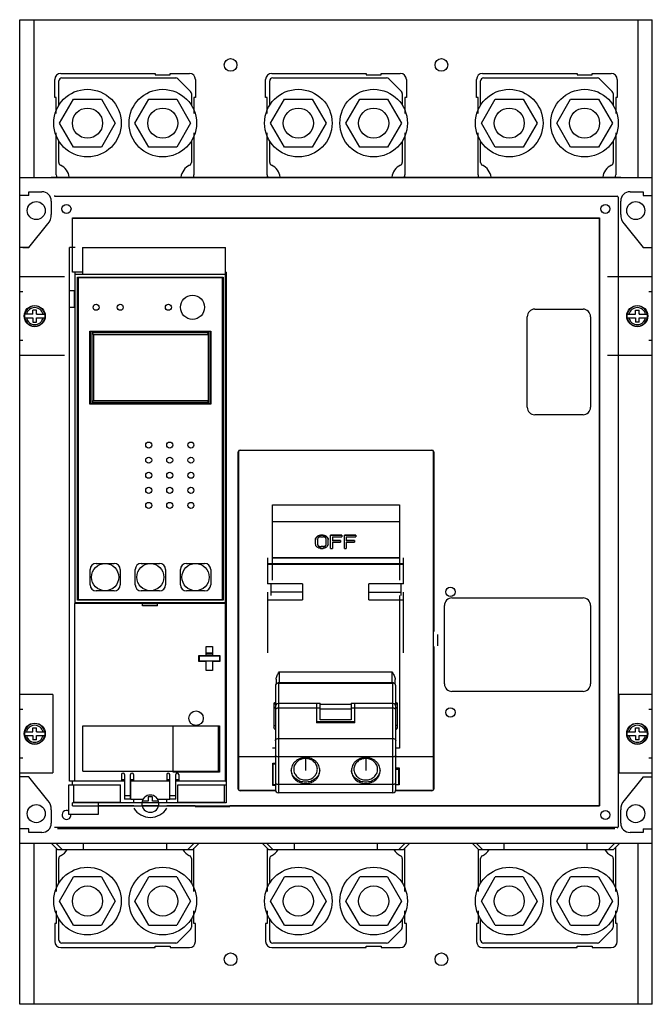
# Model space of a CAD drawing. Header units: millimetres. Extents: x 34 to 244, y 27 to 354.
import ezdxf

# ---------------------------------------------------------------- set-up
doc = ezdxf.new("R2010")
doc.units = ezdxf.units.MM
doc.header["$LTSCALE"] = 25.021264
doc.layers.get('0').update_dxf_attribs({"linetype": 'CONTINUOUS'})
doc.layers.add('INTFCLR_48331', color=7, linetype='CONTINUOUS')

msp = doc.modelspace()

# ---------------------------------------------------------------- linework, layer by layer
at = {"color": 7, "linetype": 'Continuous'}
for p, q in [((34.23, 27.48), (34.23, 354.01)), ((34.23, 354.01), (244.23, 354.01)), ((38.92, 354.01), (38.92, 301.71)), ((239.53, 301.71), (239.53, 354.01)), ((244.23, 27.48), (244.23, 354.01)), ((45.88, 328.21), (45.88, 334.21)), ((47.23, 325.67), (47.23, 333.71)), ((47.88, 336.21), (79.23, 336.21)), ((48.23, 334.71), (86.02, 334.71)), ((79.23, 336.21), (79.23, 335.71)), ((79.23, 335.71), (84.23, 335.71)), ((84.23, 335.71), (84.23, 336.21)), ((84.23, 336.21), (90.58, 336.21)), ((86.73, 334.42), (90.94, 330.21)), ((92.58, 334.21), (92.58, 328.21)), ((115.88, 328.21), (115.88, 334.21)), ((117.23, 325.67), (117.23, 333.71)), ((117.88, 336.21), (149.23, 336.21)), ((118.23, 334.71), (156.02, 334.71)), ((149.23, 336.21), (149.23, 335.71)), ((149.23, 335.71), (154.23, 335.71)), ((154.23, 335.71), (154.23, 336.21)), ((154.23, 336.21), (160.58, 336.21)), ((156.73, 334.42), (160.94, 330.21)), ((162.58, 334.21), (162.58, 328.21)), ((185.88, 328.21), (185.88, 334.21)), ((187.23, 325.67), (187.23, 333.71)), ((187.88, 336.21), (219.23, 336.21)), ((188.23, 334.71), (226.02, 334.71)), ((219.23, 336.21), (219.23, 335.71)), ((219.23, 335.71), (224.23, 335.71)), ((224.23, 335.71), (224.23, 336.21)), ((224.23, 336.21), (230.58, 336.21)), ((226.73, 334.42), (230.94, 330.21)), ((232.58, 334.21), (232.58, 328.21)), ((46.38, 328.21), (45.88, 328.21)), ((46.38, 322.92), (46.38, 328.21)), ((47.49, 319.71), (52.11, 327.71)), ((52.11, 327.71), (61.35, 327.71)), ((61.35, 327.71), (65.97, 319.71)), ((72.49, 319.71), (77.11, 327.71)), ((77.11, 327.71), (86.35, 327.71)), ((86.35, 327.71), (90.97, 319.71)), ((91.23, 329.5), (91.23, 325.67)), ((92.08, 328.21), (92.08, 322.92)), ((92.58, 328.21), (92.08, 328.21)), ((116.38, 328.21), (115.88, 328.21)), ((116.38, 322.92), (116.38, 328.21)), ((117.49, 319.71), (122.11, 327.71)), ((122.11, 327.71), (131.35, 327.71)), ((131.35, 327.71), (135.97, 319.71)), ((142.49, 319.71), (147.11, 327.71)), ((147.11, 327.71), (156.35, 327.71)), ((156.35, 327.71), (160.97, 319.71)), ((161.23, 329.5), (161.23, 325.67)), ((162.08, 328.21), (162.08, 322.92)), ((162.58, 328.21), (162.08, 328.21)), ((186.38, 328.21), (185.88, 328.21)), ((186.38, 322.92), (186.38, 328.21)), ((187.49, 319.71), (192.11, 327.71)), ((192.11, 327.71), (201.35, 327.71)), ((201.35, 327.71), (205.97, 319.71)), ((212.5, 319.71), (217.11, 327.71)), ((217.11, 327.71), (226.35, 327.71)), ((226.35, 327.71), (230.97, 319.71)), ((231.23, 329.5), (231.23, 325.67)), ((232.08, 328.21), (232.08, 322.92)), ((232.58, 328.21), (232.08, 328.21)), ((52.11, 311.71), (47.49, 319.71)), ((65.97, 319.71), (61.35, 311.71)), ((77.11, 311.71), (72.49, 319.71)), ((90.97, 319.71), (86.35, 311.71)), ((122.11, 311.71), (117.49, 319.71)), ((135.97, 319.71), (131.35, 311.71)), ((147.11, 311.71), (142.49, 319.71)), ((160.97, 319.71), (156.35, 311.71)), ((192.11, 311.71), (187.49, 319.71)), ((205.97, 319.71), (201.35, 311.71)), ((217.11, 311.71), (212.5, 319.71)), ((230.97, 319.71), (226.35, 311.71)), ((46.38, 302.59), (46.38, 316.51)), ((47.23, 306.67), (47.23, 313.76)), ((91.23, 313.76), (91.23, 306.67)), ((92.08, 316.51), (92.08, 302.59)), ((116.38, 302.59), (116.38, 316.51)), ((117.23, 306.67), (117.23, 313.76)), ((161.23, 313.76), (161.23, 306.67)), ((162.08, 316.51), (162.08, 302.59)), ((186.38, 302.59), (186.38, 316.51)), ((187.23, 306.67), (187.23, 313.76)), ((231.23, 313.76), (231.23, 306.67)), ((232.08, 316.51), (232.08, 302.59)), ((61.35, 311.71), (52.11, 311.71)), ((86.35, 311.71), (77.11, 311.71)), ((131.35, 311.71), (122.11, 311.71)), ((156.35, 311.71), (147.11, 311.71)), ((201.35, 311.71), (192.11, 311.71)), ((226.35, 311.71), (217.11, 311.71)), ((34.23, 301.71), (244.23, 301.71)), ((44.72, 301.77), (233.72, 301.77)), ((37.24, 295.71), (34.23, 295.71)), ((37.24, 295.71), (37.24, 296.96)), ((37.24, 296.96), (41.63, 296.96)), ((45.83, 295.76), (45.83, 295.48)), ((45.83, 295.48), (232.61, 295.48)), ((232.92, 295.16), (232.92, 86.38)), ((236.83, 296.96), (241.22, 296.96)), ((241.22, 296.96), (241.22, 295.71)), ((241.22, 295.71), (244.23, 295.71)), ((44.73, 293.86), (44.73, 289.46)), ((233.73, 289.46), (233.73, 293.86)), ((51.73, 278.48), (51.73, 288.26)), ((51.78, 288.21), (51.73, 288.26)), ((51.73, 288.26), (226.72, 288.26)), ((51.78, 270.29), (51.78, 288.21)), ((51.78, 288.21), (226.67, 288.21)), ((226.67, 288.21), (226.72, 288.26)), ((226.67, 93.33), (226.67, 288.21)), ((226.72, 288.26), (226.72, 93.27)), ((37.22, 278.52), (43.6, 286.37)), ((37.23, 278.46), (43.61, 286.31)), ((234.85, 286.31), (241.23, 278.46)), ((37.23, 278.46), (34.23, 278.46)), ((35.32, 278.52), (37.22, 278.52)), ((50.8, 101.48), (50.8, 278.48)), ((52.6, 278.48), (50.8, 278.48)), ((55.1, 278.48), (55.1, 269.48)), ((55.1, 278.48), (102.6, 278.48)), ((102.6, 101.49), (102.6, 278.48)), ((241.22, 278.52), (243.12, 278.52)), ((241.23, 278.46), (244.23, 278.46)), ((49.15, 268.71), (34.23, 268.71)), ((51.78, 270.29), (51.73, 270.29)), ((55.1, 270.29), (51.78, 270.29)), ((52.6, 160.39), (52.6, 270.29)), ((102.6, 269.48), (52.6, 269.48)), ((53.4, 161.49), (53.4, 268.59)), ((53.4, 268.59), (101.8, 268.59)), ((53.6, 268.39), (53.6, 161.69)), ((101.6, 268.39), (53.6, 268.39)), ((101.6, 161.69), (101.6, 268.39)), ((101.8, 268.59), (101.8, 161.49)), ((102.73, 270.29), (102.6, 270.29)), ((102.73, 270.29), (102.73, 94.26)), ((244.23, 268.71), (229.31, 268.71)), ((35.32, 263.71), (34.23, 263.71)), ((50.8, 264.18), (52.6, 264.18)), ((52.45, 258.83), (52.45, 263.83)), ((52.6, 263.83), (52.45, 263.83)), ((102.6, 264.18), (102.73, 264.18)), ((102.73, 263.83), (102.6, 263.83)), ((244.23, 263.71), (243.12, 263.71)), ((50.8, 258.68), (52.6, 258.68)), ((52.45, 258.83), (52.6, 258.83)), ((102.6, 258.83), (102.73, 258.83)), ((102.6, 258.68), (102.73, 258.68)), ((205.22, 258.02), (221.22, 258.02)), ((38.63, 256.31), (35.85, 256.31)), ((35.85, 255.11), (38.63, 255.11)), ((38.63, 256.31), (38.63, 257.72)), ((39.83, 257.72), (38.63, 257.72)), ((38.63, 255.11), (38.63, 253.71)), ((39.83, 256.31), (39.83, 257.72)), ((39.83, 256.31), (42.61, 256.31)), ((39.83, 253.71), (39.83, 255.11)), ((39.83, 255.11), (42.61, 255.11)), ((202.72, 225.52), (202.72, 255.52)), ((223.72, 255.52), (223.72, 225.52)), ((235.85, 256.31), (238.63, 256.31)), ((235.85, 255.11), (238.63, 255.11)), ((238.63, 257.72), (239.83, 257.72)), ((238.63, 256.31), (238.63, 257.72)), ((238.63, 255.11), (238.63, 253.71)), ((239.83, 256.31), (239.83, 257.72)), ((239.83, 256.31), (242.61, 256.31)), ((239.83, 255.11), (242.61, 255.11)), ((239.83, 253.71), (239.83, 255.11)), ((38.63, 253.71), (39.83, 253.71)), ((239.83, 253.71), (238.63, 253.71)), ((57.5, 226.46), (57.5, 250.71)), ((57.5, 250.71), (97.7, 250.71)), ((57.7, 226.72), (57.7, 250.62)), ((57.7, 250.62), (97.5, 250.62)), ((58.2, 250.12), (58.2, 227.22)), ((58.7, 249.62), (58.2, 250.12)), ((97, 250.12), (58.2, 250.12)), ((58.7, 249.62), (58.7, 227.72)), ((58.7, 249.62), (96.8, 249.62)), ((96.5, 249.62), (97, 250.12)), ((96.8, 249.62), (96.8, 227.72)), ((97, 227.22), (97, 250.12)), ((97.5, 250.62), (97.5, 226.72)), ((97.7, 250.71), (97.7, 226.46)), ((34.23, 247.71), (35.32, 247.71)), ((243.12, 247.71), (244.23, 247.71)), ((34.23, 242.71), (49.15, 242.71)), ((229.31, 242.71), (244.23, 242.71)), ((97.7, 226.46), (57.5, 226.46)), ((97.5, 226.72), (57.7, 226.72)), ((58.7, 227.72), (58.2, 227.22)), ((58.2, 227.22), (97, 227.22)), ((58.7, 227.72), (96.8, 227.72)), ((96.5, 227.72), (97, 227.22)), ((221.22, 223.02), (205.22, 223.02)), ((106.78, 98.88), (106.78, 210.67)), ((106.87, 210.67), (106.78, 210.67)), ((106.87, 210.67), (106.87, 109.56)), ((107.38, 211.27), (107.38, 211.19)), ((107.38, 211.27), (171.07, 211.27)), ((171.07, 211.19), (107.38, 211.19)), ((171.07, 211.19), (171.07, 211.27)), ((171.67, 210.67), (171.58, 210.67)), ((171.58, 109.56), (171.58, 210.67)), ((171.67, 210.67), (171.67, 151.07)), ((118.12, 168.1), (118.12, 193.13)), ((118.12, 193.13), (160.29, 193.13)), ((160.29, 193.13), (160.29, 168.1)), ((118.12, 187.56), (160.29, 187.56)), ((134.11, 183.06), (134.11, 182.95)), ((134.94, 183.06), (134.11, 183.06)), ((134.94, 182.95), (134.11, 182.95)), ((134.94, 182.95), (134.94, 183.06)), ((137.44, 178.7), (137.44, 183.06)), ((141.19, 183.06), (137.44, 183.06)), ((141.19, 182.95), (137.44, 182.95)), ((141.19, 183.06), (141.19, 182.51)), ((145.77, 183.06), (142.02, 183.06)), ((142.02, 178.7), (142.02, 183.06)), ((145.77, 182.95), (142.02, 182.95)), ((145.77, 183.06), (145.77, 182.51)), ((132.44, 180.13), (132.44, 181.53)), ((133.07, 181.6), (133.07, 180.2)), ((134.12, 182.51), (134.95, 182.51)), ((135.99, 180.2), (135.99, 181.6)), ((136.61, 180.18), (136.61, 181.6)), ((136.61, 180.2), (136.61, 180.18)), ((138.06, 182.51), (138.06, 181.2)), ((138.06, 182.51), (141.19, 182.51)), ((140.77, 181.33), (138.06, 181.33)), ((140.77, 181.2), (138.06, 181.2)), ((138.06, 180.77), (138.06, 178.7)), ((138.06, 180.77), (140.77, 180.77)), ((140.77, 181.33), (140.77, 180.77)), ((142.64, 182.51), (145.77, 182.51)), ((142.64, 182.51), (142.64, 181.2)), ((145.35, 181.33), (142.64, 181.33)), ((145.35, 181.2), (142.64, 181.2)), ((142.64, 180.77), (145.35, 180.77)), ((142.64, 180.77), (142.64, 178.7)), ((145.35, 181.33), (145.35, 180.77)), ((134.11, 178.7), (134.94, 178.7)), ((135.09, 179.27), (134.26, 179.27)), ((134.26, 179.27), (134.26, 179.18)), ((135.09, 179.18), (134.26, 179.18)), ((135.09, 179.18), (135.09, 179.27)), ((137.44, 178.7), (138.06, 178.7)), ((142.02, 178.7), (142.64, 178.7)), ((59.58, 173.69), (65.63, 173.69)), ((74.58, 173.69), (80.63, 173.69)), ((89.58, 173.69), (95.63, 173.69)), ((116.53, 175.5), (116.53, 166.94)), ((116.53, 173.62), (161.68, 173.62)), ((116.53, 173.45), (161.68, 173.45)), ((160.29, 175.54), (118.12, 175.54)), ((118.12, 175.5), (160.29, 175.5)), ((161.68, 166.94), (161.68, 175.5)), ((57.58, 166.59), (57.58, 171.69)), ((67.63, 171.69), (67.63, 166.59)), ((72.58, 166.59), (72.58, 171.69)), ((82.63, 171.69), (82.63, 166.59)), ((87.58, 166.59), (87.58, 171.69)), ((97.63, 171.69), (97.63, 166.59)), ((128.11, 166.94), (116.53, 166.94)), ((117.71, 163.06), (117.71, 166.94)), ((128.11, 166.94), (128.11, 161.63)), ((161.68, 166.94), (150.11, 166.94)), ((150.11, 161.63), (150.11, 166.94)), ((160.7, 166.94), (160.7, 163.06)), ((65.63, 164.59), (59.58, 164.59)), ((80.63, 164.59), (74.58, 164.59)), ((95.63, 164.59), (89.58, 164.59)), ((116.53, 164.17), (116.53, 144.09)), ((128.11, 164.17), (117.71, 164.17)), ((150.11, 164.17), (160.7, 164.17)), ((161.68, 144.09), (161.68, 164.17)), ((52.53, 101.49), (52.53, 160.39)), ((75.03, 160.39), (52.53, 160.39)), ((102.6, 160.59), (52.6, 160.59)), ((101.8, 161.49), (53.4, 161.49)), ((53.6, 161.69), (101.6, 161.69)), ((75.02, 160.39), (80.02, 160.39)), ((75.03, 159.59), (75.03, 160.39)), ((80.03, 159.59), (80.03, 160.39)), ((102.53, 160.39), (80.03, 160.39)), ((102.53, 101.49), (102.53, 160.39)), ((116.53, 161.63), (128.11, 161.63)), ((150.11, 161.63), (161.68, 161.63)), ((160.29, 163.06), (160.29, 112.47)), ((177.72, 162.23), (221.22, 162.23)), ((80.03, 159.59), (75.03, 159.59)), ((102.53, 159.17), (102.6, 159.17)), ((102.53, 158.96), (102.6, 158.96)), ((175.22, 133.77), (175.22, 159.73)), ((223.72, 159.73), (223.72, 133.77)), ((173.08, 146.39), (173.08, 150.14)), ((96.18, 143.17), (96.18, 146.17)), ((96.18, 146.17), (98.18, 146.17)), ((98.18, 143.93), (96.18, 143.93)), ((98.18, 143.71), (96.18, 143.71)), ((98.18, 146.17), (98.18, 143.17)), ((171.67, 146.18), (171.67, 98.88)), ((93.73, 141.17), (93.73, 143.17)), ((93.73, 143.17), (96.18, 143.17)), ((96.18, 141.17), (93.73, 141.17)), ((93.75, 143.17), (93.75, 141.51)), ((100.63, 141.32), (93.75, 141.32)), ((93.95, 141.32), (93.95, 143.02)), ((93.95, 143.02), (100.55, 143.02)), ((98.18, 143.21), (96.18, 143.21)), ((96.18, 138.17), (96.18, 141.17)), ((98.18, 143.17), (100.63, 143.17)), ((98.18, 141.17), (98.18, 138.17)), ((100.63, 141.17), (98.18, 141.17)), ((100.55, 143.02), (100.55, 141.32)), ((100.63, 143.17), (100.63, 141.17)), ((102.6, 141.51), (102.53, 141.51)), ((102.6, 141.32), (102.53, 141.32)), ((98.18, 138.17), (96.18, 138.17)), ((120.36, 137.69), (157.86, 137.69)), ((120.36, 137.69), (120.36, 133.99)), ((157.86, 133.99), (157.86, 137.69)), ((119.36, 135.25), (119.36, 133.67)), ((120.11, 133.99), (158.11, 133.99)), ((120.11, 133.99), (120.11, 97.63)), ((157.86, 134.14), (120.36, 134.14)), ((158.11, 97.63), (158.11, 133.99)), ((158.86, 133.67), (158.86, 135.25)), ((119.11, 133.09), (119.11, 98.64)), ((159.11, 98.63), (159.11, 133.09)), ((221.22, 131.27), (177.72, 131.27)), ((45.23, 130.21), (34.23, 130.21)), ((45.23, 130.21), (45.23, 104.21)), ((244.23, 130.21), (233.23, 130.21)), ((233.23, 104.21), (233.23, 130.21)), ((35.32, 125.21), (34.23, 125.21)), ((118.61, 127.35), (118.61, 119.19)), ((132.76, 127.22), (120.11, 127.22)), ((132.76, 125.71), (120.11, 125.71)), ((132.76, 127.33), (134, 127.33)), ((132.76, 127.32), (132.76, 120.84)), ((134, 125.69), (132.76, 125.69)), ((134, 121.87), (134, 127.32)), ((134, 127.01), (144.21, 127.01)), ((144.21, 125.37), (134, 125.37)), ((144.21, 127.33), (145.46, 127.33)), ((144.21, 127.32), (144.21, 121.87)), ((145.46, 125.69), (144.21, 125.69)), ((145.46, 120.84), (145.46, 127.32)), ((158.11, 127.22), (145.46, 127.22)), ((158.11, 125.71), (145.46, 125.71)), ((159.61, 119.19), (159.61, 127.35)), ((244.23, 125.21), (243.12, 125.21)), ((145.46, 121.12), (132.76, 121.12)), ((145.46, 120.84), (132.76, 120.84)), ((144.21, 121.87), (134, 121.87)), ((35.85, 117.81), (38.63, 117.81)), ((38.63, 117.81), (38.63, 119.22)), ((38.63, 119.22), (39.83, 119.22)), ((39.83, 117.81), (39.83, 119.22)), ((39.83, 117.81), (42.61, 117.81)), ((55.23, 104.79), (55.23, 119.79)), ((55.23, 119.79), (100.53, 119.79)), ((85.23, 104.49), (85.23, 119.79)), ((100.23, 104.79), (100.23, 119.79)), ((100.53, 119.79), (100.53, 104.49)), ((235.85, 117.81), (238.63, 117.81)), ((238.63, 119.22), (239.83, 119.22)), ((238.63, 117.81), (238.63, 119.22)), ((239.83, 117.81), (239.83, 119.22)), ((239.83, 117.81), (242.61, 117.81)), ((35.85, 116.61), (38.63, 116.61)), ((38.63, 116.61), (38.63, 115.21)), ((39.83, 115.21), (38.63, 115.21)), ((39.83, 115.21), (39.83, 116.61)), ((39.83, 116.61), (42.61, 116.61)), ((120.11, 115.62), (158.11, 115.62)), ((235.85, 116.61), (238.63, 116.61)), ((238.63, 116.61), (238.63, 115.21)), ((239.83, 115.21), (238.63, 115.21)), ((239.83, 116.61), (242.61, 116.61)), ((239.83, 115.21), (239.83, 116.61)), ((119.11, 112.47), (118.12, 112.47)), ((160.29, 112.47), (159.11, 112.47)), ((34.23, 109.21), (35.32, 109.21)), ((106.85, 109.55), (106.84, 98.88)), ((119.11, 109.55), (106.85, 109.55)), ((119.11, 109.56), (106.87, 109.56)), ((158.11, 109.54), (120.11, 109.54)), ((171.58, 109.56), (159.11, 109.56)), ((171.59, 109.55), (159.11, 109.55)), ((171.59, 109.55), (171.58, 109.56)), ((171.6, 98.88), (171.59, 109.55)), ((243.12, 109.21), (244.23, 109.21)), ((55.23, 104.79), (100.23, 104.79)), ((100.53, 104.49), (85.23, 104.49)), ((118.21, 107.49), (119.11, 107.49)), ((118.22, 100.04), (118.21, 107.49)), ((118.35, 107.23), (119.11, 107.23)), ((118.36, 100.32), (118.35, 107.23)), ((159.11, 105.94), (160.22, 105.94)), ((159.11, 105.52), (160.07, 105.52)), ((159.61, 105.52), (159.61, 105.94)), ((160.07, 100.32), (160.07, 105.52)), ((160.22, 105.94), (160.22, 100.28)), ((34.23, 104.21), (45.23, 104.21)), ((37.23, 102.96), (34.23, 102.96)), ((43.61, 95.12), (37.23, 102.96)), ((52.53, 101.48), (50.8, 101.48)), ((51.73, 100.22), (51.73, 101.48)), ((68.03, 101.49), (52.53, 101.49)), ((68.03, 103.69), (68.03, 101.49)), ((68.03, 101.99), (69.03, 101.99)), ((69.03, 101.48), (68.03, 101.48)), ((69.03, 103.69), (69.03, 95.49)), ((71.03, 95.49), (71.03, 103.69)), ((71.03, 101.99), (72.03, 101.99)), ((71.18, 101.48), (71.03, 101.48)), ((84.03, 101.49), (71.18, 101.49)), ((71.18, 95.48), (71.18, 101.49)), ((72.03, 103.69), (72.03, 101.49)), ((83.03, 101.49), (72.03, 101.49)), ((83.03, 103.69), (83.03, 101.49)), ((83.03, 101.99), (84.03, 101.99)), ((84.03, 95.48), (84.03, 103.69)), ((86.03, 95.49), (86.03, 103.69)), ((86.03, 101.99), (87.03, 101.99)), ((87.03, 101.48), (86.03, 101.48)), ((87.03, 103.69), (87.03, 101.49)), ((102.53, 101.49), (87.03, 101.49)), ((102.53, 101.99), (102.6, 101.99)), ((102.53, 101.48), (102.73, 101.48)), ((118.36, 101.32), (118.22, 101.32)), ((160.22, 101.32), (160.07, 101.32)), ((233.23, 104.21), (244.23, 104.21)), ((241.23, 102.96), (234.85, 95.12)), ((241.23, 102.96), (244.23, 102.96)), ((50.53, 100.22), (67.73, 100.22)), ((50.53, 90.42), (50.53, 100.22)), ((52.23, 94.42), (52.23, 100.22)), ((67.73, 94.42), (67.73, 100.22)), ((86.73, 100.22), (102.73, 100.22)), ((86.73, 94.42), (86.73, 100.22)), ((102.23, 94.42), (102.23, 100.22)), ((106.78, 98.88), (106.84, 98.88)), ((119.2, 98.35), (107.38, 98.35)), ((107.38, 98.35), (107.38, 98.28)), ((119.22, 98.28), (107.38, 98.28)), ((119.11, 100.04), (118.22, 100.04)), ((119.11, 100.32), (118.36, 100.32)), ((120.11, 100.48), (158.11, 100.48)), ((171.07, 98.28), (158.99, 98.28)), ((160.07, 100.32), (159.11, 100.32)), ((160.22, 100.28), (159.11, 100.28)), ((171.07, 98.35), (159.11, 98.35)), ((171.07, 98.28), (171.07, 98.35)), ((171.6, 98.88), (171.67, 98.88)), ((69.03, 96.74), (71.03, 96.74)), ((71.03, 95.49), (69.03, 95.49)), ((71.18, 95.48), (75.15, 95.48)), ((72.1, 94.26), (72.1, 95.48)), ((76.85, 94.83), (74.87, 94.83)), ((78.35, 96.33), (76.85, 96.33)), ((76.85, 96.33), (76.85, 94.83)), ((78.35, 94.83), (78.35, 96.33)), ((80.32, 94.83), (78.35, 94.83)), ((80.05, 95.48), (84.03, 95.48)), ((83.1, 94.26), (83.1, 95.48)), ((84.03, 96.74), (86.03, 96.74)), ((86.03, 95.49), (84.03, 95.49)), ((158.11, 97.63), (120.11, 97.63)), ((44.73, 91.96), (44.73, 87.56)), ((102.73, 94.26), (51.78, 94.26)), ((51.78, 93.33), (51.78, 94.26)), ((51.78, 93.33), (226.67, 93.33)), ((67.73, 94.42), (52.23, 94.42)), ((60.23, 94.42), (60.23, 90.42)), ((72.1, 93.27), (60.23, 93.27)), ((80.2, 93.27), (75, 93.27)), ((92.44, 93.27), (83.1, 93.27)), ((102.23, 94.42), (86.73, 94.42)), ((92.44, 94.26), (92.44, 94.42)), ((104.04, 92.92), (92.44, 92.92)), ((226.72, 93.27), (104.04, 93.27)), ((226.67, 93.33), (226.72, 93.27)), ((233.73, 87.56), (233.73, 91.96)), ((60.23, 90.42), (50.53, 90.42)), ((37.24, 85.71), (34.23, 85.71)), ((37.24, 84.46), (37.24, 85.71)), ((232.61, 86.07), (45.83, 86.07)), ((231.73, 85.78), (46.73, 85.78)), ((231.73, 85.73), (46.73, 85.73)), ((241.22, 85.71), (244.23, 85.71)), ((241.22, 85.71), (241.22, 84.46)), ((41.63, 84.46), (37.24, 84.46)), ((241.22, 84.46), (236.83, 84.46)), ((244.23, 80.81), (34.23, 80.81)), ((38.92, 80.81), (38.92, 27.48)), ((44.79, 80.81), (46.79, 78.81)), ((48.29, 78.81), (46.29, 80.81)), ((46.38, 79.22), (46.38, 64.93)), ((46.79, 78.81), (91.66, 78.81)), ((55.42, 78.81), (55.42, 80.81)), ((83.04, 78.81), (83.04, 80.81)), ((90.1, 78.81), (92.09, 80.81)), ((93.67, 80.81), (91.66, 78.81)), ((92.08, 64.93), (92.08, 79.23)), ((114.79, 80.81), (116.79, 78.81)), ((118.3, 78.81), (116.3, 80.81)), ((116.38, 79.22), (116.38, 64.93)), ((116.79, 78.81), (161.66, 78.81)), ((125.42, 78.81), (125.42, 80.81)), ((153.04, 78.81), (153.04, 80.81)), ((160.1, 78.81), (162.1, 80.81)), ((163.66, 80.81), (161.66, 78.81)), ((162.08, 64.93), (162.08, 79.23)), ((184.49, 80.81), (186.49, 78.81)), ((187.91, 78.81), (185.92, 80.81)), ((186.38, 78.92), (186.38, 64.93)), ((186.49, 78.81), (231.37, 78.81)), ((195.03, 78.81), (195.03, 80.81)), ((222.65, 78.81), (222.65, 80.81)), ((231.71, 80.81), (229.72, 78.81)), ((233.37, 80.81), (231.37, 78.81)), ((232.08, 64.93), (232.08, 79.53)), ((239.53, 27.48), (239.53, 80.81)), ((47.23, 67.68), (47.23, 75.86)), ((91.23, 75.86), (91.23, 67.68)), ((117.23, 67.68), (117.23, 75.86)), ((161.23, 75.86), (161.23, 67.68)), ((187.23, 67.68), (187.23, 75.86)), ((231.23, 75.86), (231.23, 67.68)), ((47.49, 61.72), (52.11, 69.72)), ((61.35, 69.72), (52.11, 69.72)), ((61.35, 69.72), (65.97, 61.72)), ((72.49, 61.72), (77.11, 69.72)), ((86.35, 69.72), (77.11, 69.72)), ((86.35, 69.72), (90.97, 61.72)), ((117.49, 61.72), (122.11, 69.72)), ((131.35, 69.72), (122.11, 69.72)), ((131.35, 69.72), (135.97, 61.72)), ((142.49, 61.72), (147.11, 69.72)), ((156.35, 69.72), (147.11, 69.72)), ((156.35, 69.72), (160.97, 61.72)), ((187.49, 61.72), (192.11, 69.72)), ((201.35, 69.72), (192.11, 69.72)), ((201.35, 69.72), (205.97, 61.72)), ((212.5, 61.72), (217.11, 69.72)), ((226.35, 69.72), (217.11, 69.72)), ((226.35, 69.72), (230.97, 61.72)), ((52.11, 53.72), (47.49, 61.72)), ((65.97, 61.72), (61.35, 53.72)), ((77.11, 53.72), (72.49, 61.72)), ((90.97, 61.72), (86.35, 53.72)), ((122.11, 53.72), (117.49, 61.72)), ((135.97, 61.72), (131.35, 53.72)), ((147.11, 53.72), (142.49, 61.72)), ((160.97, 61.72), (156.35, 53.72)), ((192.11, 53.72), (187.49, 61.72)), ((205.97, 61.72), (201.35, 53.72)), ((217.11, 53.72), (212.5, 61.72)), ((230.97, 61.72), (226.35, 53.72)), ((46.38, 58.52), (46.38, 54.31)), ((47.23, 48.81), (47.23, 55.77)), ((91.23, 55.77), (91.23, 53.02)), ((92.08, 54.31), (92.08, 58.52)), ((116.38, 58.52), (116.38, 54.31)), ((117.23, 48.81), (117.23, 55.77)), ((161.23, 55.77), (161.23, 53.02)), ((162.08, 54.31), (162.08, 58.52)), ((186.38, 58.52), (186.38, 54.31)), ((187.23, 48.81), (187.23, 55.77)), ((231.23, 55.77), (231.23, 53.02)), ((232.08, 54.31), (232.08, 58.52)), ((46.38, 54.31), (45.88, 54.31)), ((45.88, 54.31), (45.88, 48.31)), ((52.11, 53.72), (61.35, 53.72)), ((77.11, 53.72), (86.35, 53.72)), ((90.94, 52.32), (86.73, 48.11)), ((92.58, 54.31), (92.08, 54.31)), ((92.58, 48.31), (92.58, 54.31)), ((116.38, 54.31), (115.88, 54.31)), ((115.88, 54.31), (115.88, 48.31)), ((122.11, 53.72), (131.35, 53.72)), ((147.11, 53.72), (156.35, 53.72)), ((160.94, 52.32), (156.73, 48.11)), ((162.58, 54.31), (162.08, 54.31)), ((162.58, 48.31), (162.58, 54.31)), ((186.38, 54.31), (185.88, 54.31)), ((185.88, 54.31), (185.88, 48.31)), ((192.11, 53.72), (201.35, 53.72)), ((217.11, 53.72), (226.35, 53.72)), ((230.94, 52.32), (226.73, 48.11)), ((232.58, 54.31), (232.08, 54.31)), ((232.58, 48.31), (232.58, 54.31)), ((47.88, 46.31), (79.23, 46.31)), ((86.02, 47.81), (48.23, 47.81)), ((79.23, 46.81), (84.23, 46.81)), ((79.23, 46.31), (79.23, 46.81)), ((84.23, 46.81), (84.23, 46.31)), ((84.23, 46.31), (90.58, 46.31)), ((117.88, 46.31), (149.23, 46.31)), ((156.02, 47.81), (118.23, 47.81)), ((149.23, 46.81), (154.23, 46.81)), ((149.23, 46.31), (149.23, 46.81)), ((154.23, 46.81), (154.23, 46.31)), ((154.23, 46.31), (160.58, 46.31)), ((187.88, 46.31), (219.23, 46.31)), ((226.02, 47.81), (188.23, 47.81)), ((219.23, 46.81), (224.23, 46.81)), ((219.23, 46.31), (219.23, 46.81)), ((224.23, 46.81), (224.23, 46.31)), ((224.23, 46.31), (230.58, 46.31)), ((244.23, 27.48), (34.23, 27.48))]:
    msp.add_line(p, q, dxfattribs=at)
for centre, radius in [((104.23, 339.01), 2.1), ((174.23, 339.01), 2.1), ((56.73, 319.71), 11.21), ((81.73, 319.71), 11.21), ((126.73, 319.71), 11.21), ((151.73, 319.71), 11.21), ((196.73, 319.71), 11.21), ((221.73, 319.71), 11.21), ((56.73, 319.71), 5), ((81.73, 319.71), 5), ((126.73, 319.71), 5), ((151.73, 319.71), 5), ((196.73, 319.71), 5), ((221.73, 319.71), 5), ((39.73, 290.71), 3), ((49.77, 291.27), 1.5), ((228.67, 291.27), 1.5), ((238.73, 290.71), 3), ((91.6, 258.64), 4), ((39.23, 255.71), 3.51), ((59.6, 258.64), 1), ((67.6, 258.64), 1), ((83.6, 258.64), 1), ((239.23, 255.71), 3.51), ((77.05, 212.94), 1), ((84.05, 212.94), 1), ((91.05, 212.94), 1), ((77.05, 207.94), 1), ((84.05, 207.94), 1), ((91.05, 207.94), 1), ((77.05, 202.94), 1), ((84.05, 202.94), 1), ((91.05, 202.94), 1), ((77.05, 197.94), 1), ((84.05, 197.94), 1), ((91.05, 197.94), 1), ((77.05, 192.94), 1), ((84.05, 192.94), 1), ((91.05, 192.94), 1), ((62.6, 169.14), 4.5), ((77.6, 169.14), 4.5), ((92.6, 169.14), 4.5), ((177.22, 164.27), 1.57), ((92.77, 122.36), 2.4), ((177.22, 124.27), 1.57), ((39.23, 117.21), 3.51), ((239.23, 117.21), 3.51), ((39.73, 90.72), 3), ((228.67, 90.27), 1.5), ((238.73, 90.72), 3), ((56.73, 61.72), 11.21), ((81.73, 61.72), 11.21), ((126.73, 61.72), 11.21), ((151.73, 61.72), 11.21), ((196.73, 61.72), 11.21), ((221.73, 61.72), 11.21), ((56.73, 61.72), 5), ((81.73, 61.72), 5), ((126.73, 61.72), 5), ((151.73, 61.72), 5), ((196.73, 61.72), 5), ((221.73, 61.72), 5), ((104.23, 42.42), 2.1), ((174.23, 42.42), 2.1)]:
    msp.add_circle(centre, radius, dxfattribs=at)
for centre, radius, start, end in [((47.88, 334.21), 2, 90, 180), ((48.23, 333.71), 1, 90, 180), ((86.02, 333.71), 1, 44.7651, 90), ((90.58, 334.21), 2, 0, 90), ((117.88, 334.21), 2, 90, 180), ((118.23, 333.71), 1, 90, 180), ((156.02, 333.71), 1, 44.7651, 90), ((160.58, 334.21), 2, 0, 90), ((187.88, 334.21), 2, 90, 180), ((188.23, 333.71), 1, 90, 180), ((226.02, 333.71), 1, 44.7651, 90), ((230.58, 334.21), 2, 0, 90), ((90.23, 329.5), 1, 0, 44.7651), ((160.23, 329.5), 1, 0, 44.7651), ((230.23, 329.5), 1, 0, 44.7651), ((48.23, 306.67), 1, 180, 245.1654), ((45.73, 301.21), 5, 6.4974, 65.4059), ((92.73, 301.21), 5, 114.5941, 173.5026), ((90.23, 306.67), 1, 294.8346, 360), ((118.23, 306.67), 1, 180, 245.1654), ((115.73, 301.21), 5, 6.4974, 65.4059), ((162.73, 301.21), 5, 114.5941, 173.5026), ((160.23, 306.67), 1, 294.8346, 360), ((188.23, 306.67), 1, 180, 245.1654), ((185.73, 301.21), 5, 6.4974, 65.4059), ((232.73, 301.21), 5, 114.5941, 173.5026), ((230.23, 306.67), 1, 294.8346, 360), ((48.38, 302.59), 2, 180, 204.2415), ((90.08, 302.59), 2, 335.7585, 360), ((118.38, 302.59), 2, 180, 204.2415), ((160.08, 302.59), 2, 335.7585, 360), ((188.38, 302.59), 2, 180, 204.2415), ((230.08, 302.59), 2, 335.7585, 360), ((41.63, 293.86), 3.1, 0, 90), ((232.61, 295.16), 0.316, 0, 90), ((236.83, 293.86), 3.1, 90, 180), ((39.73, 289.46), 5, 320.8848, 360), ((238.73, 289.46), 5, 180, 219.1152), ((39.23, 255.71), 3.36, 10.274, 169.726), ((39.23, 255.71), 2.82, 90.0003, 167.7328), ((39.23, 255.71), 2.82, 12.2674, 90.0003), ((205.22, 255.52), 2.5, 90, 180), ((221.22, 255.52), 2.5, 0, 90), ((239.23, 255.71), 3.36, 10.274, 169.726), ((239.23, 255.71), 2.82, 12.2675, 167.7325), ((39.23, 255.71), 3.43, 169.9265, 190.0735), ((39.23, 255.71), 3.36, 190.274, 349.726), ((39.23, 255.71), 2.82, 192.2673, 269.9997), ((39.23, 255.71), 1, 126.86, 143.1203), ((39.23, 255.72), 1, 216.8798, 233.1401), ((39.23, 255.71), 2.82, 269.9997, 347.7326), ((39.23, 255.71), 1, 36.8708, 53.1282), ((39.23, 255.72), 1, 306.8717, 323.129), ((39.23, 255.71), 3.43, 349.9265, 10.0735), ((239.23, 255.71), 3.43, 169.9265, 190.0719), ((239.23, 255.71), 3.36, 190.274, 349.726), ((239.23, 255.71), 2.82, 192.2675, 347.7325), ((239.23, 255.71), 1, 126.86, 143.1203), ((239.23, 255.72), 1, 216.8798, 233.1401), ((239.23, 255.71), 1, 36.8708, 53.1282), ((239.23, 255.72), 1, 306.8717, 323.129), ((239.23, 255.71), 3.43, 349.9265, 10.0719), ((205.22, 225.52), 2.5, 180, 270), ((221.22, 225.52), 2.5, 270, 360), ((107.38, 210.67), 0.6, 90, 180), ((107.38, 210.67), 0.513, 90, 180), ((171.07, 210.67), 0.6, 0, 90), ((171.07, 210.67), 0.513, 0, 90), ((134.11, 181.03), 1.92, 90.0041, 93.243), ((134.91, 180.99), 1.95, 85.4167, 89.1118), ((133.69, 181.63), 1.25, 179.9993, 184.4046), ((135.33, 180.18), 1.28, 356.426, 359.9943), ((59.58, 171.69), 2, 90, 180), ((65.63, 171.69), 2, 0, 90), ((74.58, 171.69), 2, 90, 180), ((80.63, 171.69), 2, 0, 90), ((89.58, 171.69), 2, 90, 180), ((95.63, 171.69), 2, 0, 90), ((59.58, 166.59), 2, 180, 270), ((65.63, 166.59), 2, 270, 360), ((74.58, 166.59), 2, 180, 270), ((80.63, 166.59), 2, 270, 360), ((89.58, 166.59), 2, 180, 270), ((95.63, 166.59), 2, 270, 360), ((177.72, 159.73), 2.5, 90, 180), ((221.22, 159.73), 2.5, 0, 90), ((121.29, 135.25), 1.94, 179.1131, 180.0058), ((120.3, 133.15), 0.975, 122.6605, 134.003), ((120.36, 133.01), 1.13, 90.0121, 104.6736), ((157.86, 133.01), 1.13, 75.3264, 89.9879), ((157.92, 133.15), 0.975, 45.9971, 57.3395), ((177.72, 133.77), 2.5, 180, 270), ((221.22, 133.77), 2.5, 270, 360), ((118.33, 95.88), 31.12, 88.5713, 89.496), ((120.11, 126.22), 1, 90, 180), ((158.11, 126.22), 1, 0, 90), ((159.86, 97.03), 29.97, 90.4864, 91.4466), ((160.25, 126.78), 1.35, 211.9778, 214.9263), ((39.23, 117.21), 3.43, 169.9265, 190.0719), ((39.23, 117.21), 3.36, 10.274, 169.726), ((39.23, 117.21), 2.82, 12.2679, 167.7325), ((39.23, 117.21), 1, 126.8699, 143.1301), ((39.23, 117.21), 1, 36.8699, 53.1301), ((39.23, 117.21), 3.43, 349.9265, 10.0719), ((121.8, 121.1), 3.72, 221.6855, 222.4121), ((121.97, 121.25), 3.95, 222.4167, 223.5559), ((156.06, 121.43), 4.21, 316.3605, 317.4453), ((239.23, 117.21), 3.43, 169.9265, 190.0719), ((239.23, 117.21), 3.36, 10.274, 169.726), ((239.23, 117.21), 2.82, 12.2675, 167.7325), ((239.23, 117.21), 1, 126.8613, 143.1205), ((239.23, 117.22), 1, 36.8722, 53.1404), ((239.23, 117.21), 3.43, 349.9265, 10.0719), ((39.23, 117.21), 3.36, 190.274, 349.726), ((39.23, 117.21), 2.82, 192.2675, 347.7321), ((39.23, 117.21), 1, 216.8699, 233.1301), ((39.23, 117.21), 1, 306.8699, 323.1301), ((239.23, 117.21), 3.36, 190.274, 349.726), ((239.23, 117.21), 2.82, 192.2675, 347.7325), ((239.23, 117.21), 0.998, 216.8654, 233.1527), ((239.23, 117.22), 1, 306.8742, 323.1131), ((68.53, 103.69), 0.5, 0, 180), ((71.53, 103.69), 0.5, 0, 180), ((83.53, 103.69), 0.5, 0, 180), ((86.53, 103.69), 0.5, 0, 180), ((107.38, 98.88), 0.6, 180, 270), ((120.11, 98.63), 1, 180, 270), ((158.11, 98.63), 1, 270, 360), ((171.07, 98.88), 0.6, 270, 360), ((39.73, 91.96), 5, 0, 39.1152), ((77.6, 94.03), 2.85, 4.6687, 175.3313), ((238.73, 91.96), 5, 140.8848, 180), ((49.77, 90.27), 1.5, 57.6487, 6.6453), ((77.6, 95.98), 6.5, 212.1615, 327.8385), ((77.6, 94.03), 2.85, 180, 360), ((41.63, 87.56), 3.1, 270, 360), ((232.61, 86.38), 0.316, 270, 360), ((236.83, 87.56), 3.1, 180, 270), ((45.73, 81.31), 5, 294.5941, 329.4774), ((92.73, 81.31), 5, 210.5226, 245.4059), ((115.73, 81.31), 5, 294.5941, 329.4774), ((162.73, 81.31), 5, 210.5226, 245.4059), ((185.73, 81.31), 5, 294.5941, 329.4774), ((232.73, 81.31), 5, 210.5226, 245.4059), ((48.23, 75.86), 1, 114.8346, 180), ((90.23, 75.86), 1, 0, 65.1654), ((118.23, 75.86), 1, 114.8346, 180), ((160.23, 75.86), 1, 0, 65.1654), ((188.23, 75.86), 1, 114.8346, 180), ((230.23, 75.86), 1, 0, 65.1654), ((90.23, 53.02), 1, 315.2349, 360), ((160.23, 53.02), 1, 315.2349, 360), ((230.23, 53.02), 1, 315.2349, 360), ((47.88, 48.31), 2, 180, 270), ((48.23, 48.81), 1, 180, 270), ((86.02, 48.81), 1, 270, 315.2349), ((90.58, 48.31), 2, 270, 360), ((117.88, 48.31), 2, 180, 270), ((118.23, 48.81), 1, 180, 270), ((156.02, 48.81), 1, 270, 315.2349), ((160.58, 48.31), 2, 270, 360), ((187.88, 48.31), 2, 180, 270), ((188.23, 48.81), 1, 180, 270), ((226.02, 48.81), 1, 270, 315.2349), ((230.58, 48.31), 2, 270, 360)]:
    msp.add_arc(centre, radius, start, end, dxfattribs=at)
for centre, major_axis, ratio, start_param, end_param in [((120.11, 133.09), (1, 0), 0.904181, 1.570796, 3.141593), ((158.11, 133.09), (1, 0), 0.904181, 0, 1.570796), ((107.38, 98.88), (0, 0.533), 1, 1.570186, 3.141593), ((171.07, 98.88), (0, 0.533), 1, -3.141593, -1.570186)]:
    msp.add_ellipse(centre, major_axis=major_axis, ratio=ratio, start_param=start_param, end_param=end_param, dxfattribs=at)
for points, knots in [([(132.44, 181.63), (132.44, 181.82), (132.53, 182.21), (132.91, 182.68), (133.47, 182.99), (133.89, 183.06), (134.11, 183.06)], [0, 0, 0, 0, 0.233058, 0.475637, 0.732673, 1, 1, 1, 1]), ([(132.44, 181.62), (132.46, 181.79), (132.57, 182.14), (132.92, 182.56), (133.42, 182.85), (133.8, 182.93), (134, 182.94)], [0, 0, 0, 0, 0.23373, 0.477506, 0.734059, 1, 1, 1, 1]), ([(134.94, 183.06), (135.16, 183.06), (135.59, 182.98), (136.14, 182.67), (136.52, 182.19), (136.61, 181.79), (136.61, 181.6)], [0, 0, 0, 0, 0.267302, 0.524153, 0.76673, 1, 1, 1, 1]), ([(135.07, 182.94), (135.26, 182.92), (135.64, 182.84), (136.13, 182.54), (136.48, 182.11), (136.59, 181.76), (136.6, 181.59)], [0, 0, 0, 0, 0.265931, 0.522274, 0.766018, 1, 1, 1, 1]), ([(134.11, 178.7), (133.9, 178.7), (133.48, 178.77), (132.93, 179.08), (132.55, 179.56), (132.45, 179.94), (132.44, 180.13)], [0, 0, 0, 0, 0.263624, 0.519919, 0.76483, 1, 1, 1, 1]), ([(134.12, 182.51), (133.98, 182.51), (133.71, 182.47), (133.36, 182.27), (133.13, 181.97), (133.07, 181.72), (133.07, 181.6)], [0, 0, 0, 0, 0.267007, 0.523961, 0.766806, 1, 1, 1, 1]), ([(133.07, 180.2), (133.07, 180.07), (133.14, 179.8), (133.41, 179.47), (133.81, 179.28), (134.11, 179.25), (134.26, 179.27)], [0, 0, 0, 0, 0.234194, 0.478891, 0.736065, 1, 1, 1, 1]), ([(133.07, 180.09), (133.07, 179.96), (133.14, 179.69), (133.41, 179.38), (133.81, 179.19), (134.11, 179.17), (134.26, 179.18)], [0, 0, 0, 0, 0.231845, 0.475355, 0.733595, 1, 1, 1, 1]), ([(136.61, 180.1), (136.6, 179.92), (136.49, 179.54), (136.1, 179.07), (135.56, 178.77), (135.15, 178.7), (134.94, 178.7)], [0, 0, 0, 0, 0.235356, 0.480394, 0.736621, 1, 1, 1, 1]), ([(135.99, 181.62), (135.99, 181.74), (135.93, 181.98), (135.69, 182.28), (135.35, 182.47), (135.08, 182.51), (134.95, 182.51)], [0, 0, 0, 0, 0.23306, 0.475915, 0.732977, 1, 1, 1, 1]), ([(135.09, 179.27), (135.21, 179.29), (135.45, 179.36), (135.74, 179.57), (135.94, 179.86), (135.99, 180.09), (135.99, 180.2)], [0, 0, 0, 0, 0.264064, 0.519413, 0.76376, 1, 1, 1, 1]), ([(135.09, 179.18), (135.21, 179.2), (135.45, 179.27), (135.74, 179.47), (135.94, 179.76), (135.99, 179.98), (135.99, 180.09)], [0, 0, 0, 0, 0.266529, 0.522517, 0.765669, 1, 1, 1, 1]), ([(119.36, 135.28), (119.36, 135.71), (119.66, 136.57), (120.12, 137.31), (120.36, 137.69)], [0, 0, 0, 0, 0.494559, 1, 1, 1, 1]), ([(157.86, 137.69), (158.09, 137.31), (158.56, 136.56), (158.86, 135.68), (158.86, 135.25)], [0, 0, 0, 0, 0.505381, 1, 1, 1, 1]), ([(120.07, 134.11), (120.05, 134.1), (119.94, 134.07), (119.84, 134.02), (119.77, 133.97)], [0, 0, 0, 0, 0.25331, 1, 1, 1, 1]), ([(158.45, 133.97), (158.42, 133.99), (158.33, 134.04), (158.22, 134.09), (158.14, 134.11)], [0, 0, 0, 0, 0.247272, 1, 1, 1, 1]), ([(119.12, 127.63), (119.09, 127.59), (118.94, 127.46), (118.75, 127.38), (118.61, 127.35)], [0, 0, 0, 0, 0.244639, 1, 1, 1, 1]), ([(159.61, 127.35), (159.56, 127.36), (159.37, 127.41), (159.2, 127.52), (159.1, 127.63)], [0, 0, 0, 0, 0.256861, 1, 1, 1, 1]), ([(118.61, 125.63), (118.69, 125.66), (118.84, 125.75), (118.97, 125.87), (119.02, 125.93)], [0, 0, 0, 0, 0.53581, 1, 1, 1, 1]), ([(119.02, 125.93), (119.03, 125.95), (119.07, 126), (119.1, 126.05), (119.13, 126.09)], [0, 0, 0, 0, 0.255626, 1, 1, 1, 1]), ([(120.11, 125.71), (119.98, 125.71), (119.73, 125.68), (119.4, 125.51), (119.17, 125.25), (119.11, 125.03), (119.11, 124.93)], [0, 0, 0, 0, 0.277023, 0.538998, 0.778227, 1, 1, 1, 1]), ([(159.11, 124.93), (159.11, 125.03), (159.05, 125.25), (158.82, 125.51), (158.49, 125.68), (158.24, 125.71), (158.11, 125.71)], [0, 0, 0, 0, 0.221773, 0.461002, 0.722977, 1, 1, 1, 1]), ([(159.61, 125.63), (159.51, 125.67), (159.33, 125.78), (159.2, 125.93), (159.14, 126.01)], [0, 0, 0, 0, 0.538281, 1, 1, 1, 1]), ([(118.61, 120.07), (118.65, 120.06), (118.83, 120.03), (119.01, 119.96), (119.12, 119.88)], [0, 0, 0, 0, 0.25689, 1, 1, 1, 1]), ([(119.02, 118.62), (118.98, 118.66), (118.83, 118.84), (118.69, 119.03), (118.61, 119.19)], [0, 0, 0, 0, 0.253807, 1, 1, 1, 1]), ([(159.1, 119.88), (159.13, 119.9), (159.29, 120), (159.47, 120.05), (159.61, 120.07)], [0, 0, 0, 0, 0.23467, 1, 1, 1, 1]), ([(119.11, 114.84), (119.11, 114.94), (119.17, 115.16), (119.4, 115.42), (119.73, 115.58), (119.98, 115.62), (120.11, 115.62)], [0, 0, 0, 0, 0.221773, 0.461002, 0.722977, 1, 1, 1, 1]), ([(158.11, 115.62), (158.24, 115.62), (158.49, 115.58), (158.82, 115.42), (159.05, 115.16), (159.11, 114.94), (159.11, 114.84)], [0, 0, 0, 0, 0.277023, 0.538998, 0.778227, 1, 1, 1, 1]), ([(120.11, 109.54), (119.98, 109.54), (119.79, 109.56), (119.56, 109.61), (119.32, 109.69), (119.11, 109.83), (119.11, 109.97)], [0, 0, 0, 0, 0.335649, 0.490632, 0.631019, 1, 1, 1, 1]), ([(133.88, 105.01), (133.88, 105.29), (133.82, 105.86), (133.54, 106.68), (133.09, 107.43), (132.29, 108.31), (130.96, 109.1), (129.11, 109.43), (127.26, 109.1), (125.92, 108.31), (125.12, 107.43), (124.68, 106.68), (124.4, 105.86), (124.34, 105.29), (124.34, 105.01)], [0, 0, 0, 0, 0.059451, 0.11943, 0.180298, 0.242349, 0.369504, 0.499994, 0.630484, 0.757642, 0.819695, 0.880567, 0.940548, 1, 1, 1, 1]), ([(133.04, 105.44), (133.04, 105.67), (132.99, 106.14), (132.68, 107.04), (131.94, 108.04), (130.63, 108.81), (129.11, 109.08), (127.58, 108.81), (126.28, 108.04), (125.53, 107.04), (125.23, 106.14), (125.18, 105.67), (125.18, 105.44)], [0, 0, 0, 0, 0.059518, 0.119583, 0.242022, 0.369338, 0.499992, 0.630646, 0.757967, 0.880413, 0.940481, 1, 1, 1, 1]), ([(153.88, 105.01), (153.88, 105.29), (153.82, 105.86), (153.54, 106.68), (153.09, 107.43), (152.29, 108.31), (150.96, 109.1), (149.11, 109.43), (147.26, 109.1), (145.92, 108.31), (145.12, 107.43), (144.68, 106.68), (144.4, 105.86), (144.34, 105.29), (144.34, 105.01)], [0, 0, 0, 0, 0.059451, 0.11943, 0.180298, 0.242349, 0.369504, 0.499994, 0.630484, 0.757642, 0.819695, 0.880567, 0.940548, 1, 1, 1, 1]), ([(153.04, 105.44), (153.04, 105.67), (152.99, 106.14), (152.68, 107.04), (151.94, 108.04), (150.63, 108.81), (149.11, 109.08), (147.58, 108.81), (146.28, 108.04), (145.53, 107.04), (145.23, 106.14), (145.18, 105.67), (145.18, 105.44)], [0, 0, 0, 0, 0.059518, 0.119583, 0.242022, 0.369338, 0.499992, 0.630646, 0.757967, 0.880413, 0.940481, 1, 1, 1, 1]), ([(159.11, 109.97), (159.11, 109.83), (158.89, 109.69), (158.66, 109.61), (158.42, 109.56), (158.24, 109.54), (158.11, 109.54)], [0, 0, 0, 0, 0.368981, 0.509368, 0.664351, 1, 1, 1, 1]), ([(124.34, 105.01), (124.34, 104.73), (124.4, 104.16), (124.68, 103.35), (125.12, 102.6), (125.92, 101.72), (127.26, 100.92), (129.11, 100.6), (130.96, 100.92), (132.29, 101.72), (133.09, 102.6), (133.54, 103.35), (133.82, 104.16), (133.88, 104.73), (133.88, 105.01)], [0, 0, 0, 0, 0.059451, 0.11943, 0.180298, 0.242349, 0.369504, 0.499994, 0.630484, 0.757642, 0.819695, 0.880567, 0.940548, 1, 1, 1, 1]), ([(133.86, 105.04), (133.83, 104.77), (133.72, 104.24), (133.29, 103.25), (132.37, 102.16), (130.85, 101.33), (129.11, 101.04), (127.37, 101.33), (125.85, 102.16), (124.93, 103.25), (124.5, 104.24), (124.39, 104.77), (124.36, 105.04)], [0, 0, 0, 0, 0.059515, 0.119636, 0.242406, 0.36971, 0.499995, 0.630278, 0.757585, 0.88036, 0.940484, 1, 1, 1, 1]), ([(125.18, 105.44), (125.18, 105.21), (125.23, 104.74), (125.53, 103.84), (126.28, 102.85), (127.58, 102.07), (129.11, 101.8), (130.63, 102.07), (131.94, 102.85), (132.68, 103.84), (132.99, 104.74), (133.04, 105.21), (133.04, 105.44)], [0, 0, 0, 0, 0.059518, 0.119583, 0.242022, 0.369338, 0.499992, 0.630646, 0.757967, 0.880413, 0.940481, 1, 1, 1, 1]), ([(144.34, 105.01), (144.34, 104.73), (144.4, 104.16), (144.68, 103.35), (145.12, 102.6), (145.92, 101.72), (147.26, 100.92), (149.11, 100.6), (150.96, 100.92), (152.29, 101.72), (153.09, 102.6), (153.54, 103.35), (153.82, 104.16), (153.88, 104.73), (153.88, 105.01)], [0, 0, 0, 0, 0.059451, 0.11943, 0.180298, 0.242349, 0.369504, 0.499994, 0.630484, 0.757642, 0.819695, 0.880567, 0.940548, 1, 1, 1, 1]), ([(153.86, 105.04), (153.83, 104.77), (153.72, 104.24), (153.29, 103.25), (152.37, 102.16), (150.85, 101.33), (149.11, 101.04), (147.37, 101.33), (145.85, 102.16), (144.93, 103.25), (144.5, 104.24), (144.39, 104.77), (144.36, 105.04)], [0, 0, 0, 0, 0.059515, 0.119636, 0.242406, 0.36971, 0.499995, 0.630278, 0.757585, 0.88036, 0.940484, 1, 1, 1, 1]), ([(145.18, 105.44), (145.18, 105.21), (145.23, 104.74), (145.53, 103.84), (146.28, 102.85), (147.58, 102.07), (149.11, 101.8), (150.63, 102.07), (151.94, 102.85), (152.68, 103.84), (152.99, 104.74), (153.04, 105.21), (153.04, 105.44)], [0, 0, 0, 0, 0.059518, 0.119583, 0.242022, 0.369338, 0.499992, 0.630646, 0.757967, 0.880413, 0.940481, 1, 1, 1, 1]), ([(119.11, 100.91), (119.11, 100.77), (119.32, 100.63), (119.56, 100.55), (119.79, 100.5), (119.98, 100.48), (120.11, 100.48)], [0, 0, 0, 0, 0.368981, 0.509368, 0.664351, 1, 1, 1, 1]), ([(158.11, 100.48), (158.24, 100.48), (158.42, 100.5), (158.66, 100.55), (158.89, 100.63), (159.11, 100.77), (159.11, 100.91)], [0, 0, 0, 0, 0.335649, 0.490632, 0.631019, 1, 1, 1, 1])]:
    msp.add_open_spline(points, degree=3, knots=knots, dxfattribs=at)
for points in [[(135.99, 181.6), (135.99, 181.61), (135.99, 181.61), (135.99, 181.62)], [(159.17, 118.58), (159.34, 118.77), (159.49, 118.97), (159.61, 119.19)]]:
    msp.add_open_spline(points, degree=3, dxfattribs=at)
at = {"layer": 'INTFCLR_48331', "color": 254, "linetype": 'Continuous', "true_color": 0xf0ebaf}
for p, q in [((129.11, 108.99), (129.11, 105.01)), ((149.11, 108.99), (149.11, 105.01))]:
    msp.add_line(p, q, dxfattribs=at)

doc.saveas('drawing.dxf')
